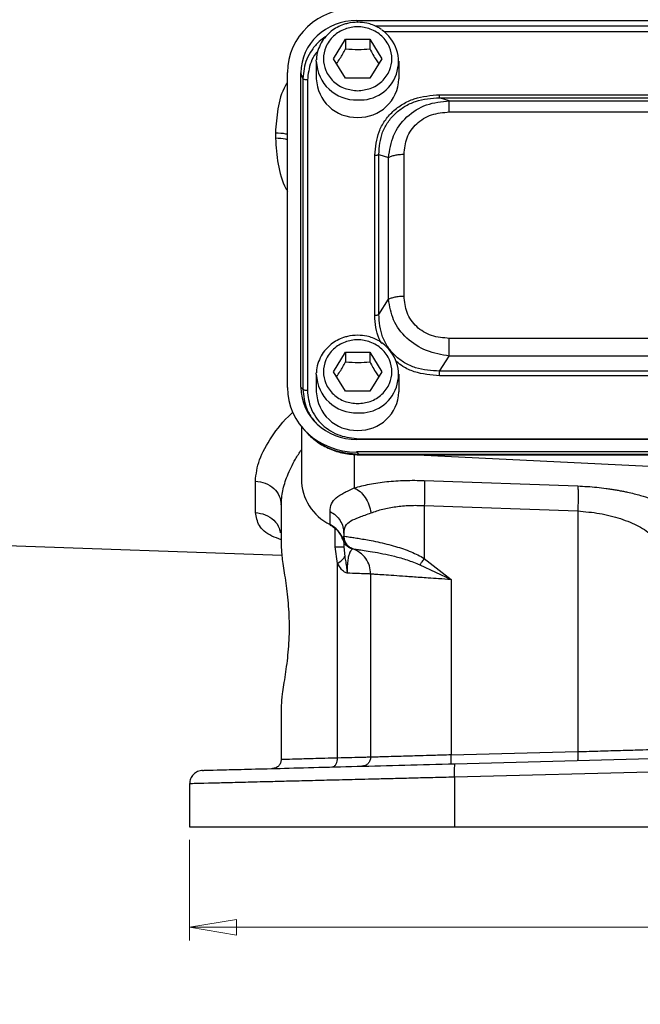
# Model space of a CAD drawing. Header units: inches. Extents: x 0.6 to 16.3, y 0.2 to 11.5.
# Tile 11 of 17: x 10.3 to 12.1, y 4.3 to 7.2. Entities that reach past the tile are written whole.
import ezdxf

# ---------------------------------------------------------------- set-up
doc = ezdxf.new("R2010")
doc.units = ezdxf.units.IN
doc.header["$MEASUREMENT"] = 0
doc.styles.add('SLDTEXTSTYLE0', font='TXT', dxfattribs={"width": 0.75})
doc.dimstyles.new('SLDDIMSTYLE1', dxfattribs={"dimtxt": 0.137795, "dimasz": 0.14, "dimexe": 0, "dimexo": 0.0625, "dimgap": 0.034449, "dimtad": 0, "dimdec": 1, "dimlfac": 1.5, "dimrnd": 1e-09, "dimzin": 12, "dimdsep": 46, "dimtxsty": 'SLDTEXTSTYLE0', "dimblk1": 'CLOSED', "dimblk2": 'CLOSED', "dimsah": 1, "dimcen": 0.09, "dimadec": 0, "dimazin": 3, "dimtfac": 1, "dimtdec": 1, "dimtofl": 0, "dimtmove": 0, "dimatfit": 3, "dimldrblk": 'CLOSED', "dimfxl": 0, "dimfrac": 2, "dimtolj": 1, "dimtzin": 12, "dimarcsym": 0})

# ---------------------------------------------------------------- blocks, each defined once
blk = doc.blocks.new('_Closed')
at = {"color": 0, "linetype": 'ByBlock', "lineweight": -2}
for p, q in [((-1, 0.166667), (0, 0)), ((-1, 0.166667), (-1, -0.166667)), ((0, 0), (-1, -0.166667)), ((0, 0), (-1, 0))]:
    blk.add_line(p, q, dxfattribs=at)
blk = doc.blocks.new('_D_11')
at = {"color": 7, "linetype": 'Continuous', "lineweight": 0}
for p, q in [((10.8034, 4.7652), (10.8034, 4.465)), ((14.0567, 4.7652), (14.0567, 4.465)), ((13.2155, 4.7029), (13.1735, 4.7029)), ((13.1735, 4.7029), (13.1735, 4.4841)), ((13.5209, 4.7029), (13.5629, 4.7029)), ((13.5629, 4.7029), (13.5629, 4.4841)), ((10.8034, 4.5044), (13.0526, 4.5044)), ((14.0567, 4.5044), (13.6837, 4.5044)), ((13.1735, 4.4841), (13.2155, 4.4841)), ((13.5629, 4.4841), (13.5209, 4.4841))]:
    blk.add_line(p, q, dxfattribs=at)
at = {"color": 7, "linetype": 'Continuous', "lineweight": 18, "xscale": 0.14, "yscale": 0.14, "rotation": 180.0000000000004}
blk.add_blockref('_Closed', (10.8034, 4.5044, 0.2998), dxfattribs=at)
at = {"color": 7, "linetype": 'Continuous', "lineweight": 18, "xscale": 0.14, "yscale": 0.14}
blk.add_blockref('_Closed', (14.0567, 4.5044, 0.2998), dxfattribs=at)
at = {"color": 7, "linetype": 'Continuous', "lineweight": 18, "char_height": 0.1378, "attachment_point": 1, "style": 'SLDTEXTSTYLE0'}
for s, insert in [('124', (13.2155, 4.6618)), ('4.9', (13.2409, 4.4556))]:
    blk.add_mtext(s, dxfattribs=dict(at, insert=insert))

msp = doc.modelspace()

# ---------------------------------------------------------------- linework, layer by layer
at = {"color": 7, "linetype": 'Continuous', "lineweight": 25}
for p, q in [((11.3027, 7.2094), (13.5567, 7.2094)), ((11.2327, 7.0953), (11.2687, 7.1535)), ((11.2687, 7.1535), (11.3407, 7.1535)), ((11.2687, 7.1535), (11.2687, 7.1248)), ((11.3407, 7.1535), (11.3767, 7.0953)), ((11.3407, 7.1535), (11.3407, 7.1248)), ((11.1814, 7.0876), (11.1814, 7.092)), ((11.1814, 7.0876), (11.1814, 7.0355)), ((11.2687, 7.037), (11.2327, 7.0953)), ((11.3767, 7.0953), (11.3407, 7.037)), ((11.428, 7.0355), (11.428, 7.0876)), ((11.0954, 6.1148), (11.0954, 7.0543)), ((11.1353, 6.1159), (11.1353, 7.0531)), ((11.141, 7.0362), (11.1353, 7.0531)), ((11.141, 7.0362), (11.141, 6.1096)), ((11.1548, 7.032), (11.1548, 6.1055)), ((11.3407, 7.037), (11.2687, 7.037)), ((11.549, 6.988), (13.3104, 6.988)), ((11.5781, 6.9701), (11.549, 6.9792)), ((11.549, 6.9792), (13.3104, 6.9792)), ((11.5781, 6.9701), (13.2813, 6.9701)), ((11.5781, 6.9365), (13.2813, 6.9365)), ((11.0595, 6.8743), (11.0595, 6.858)), ((11.3556, 6.3301), (11.3556, 6.8074)), ((11.3677, 6.3326), (11.3677, 6.8099)), ((11.3677, 6.8099), (11.3968, 6.8008)), ((11.3968, 6.3777), (11.3968, 6.8008)), ((11.443, 6.3873), (11.443, 6.8104)), ((11.3677, 6.3326), (11.3968, 6.3777)), ((13.2813, 6.2612), (11.5781, 6.2612)), ((11.2327, 6.1617), (11.2687, 6.2199)), ((11.2687, 6.2199), (11.3407, 6.2199)), ((11.2687, 6.2199), (11.2687, 6.1912)), ((11.3407, 6.2199), (11.3767, 6.1617)), ((11.3407, 6.2199), (11.3407, 6.1912)), ((11.549, 6.1633), (11.5781, 6.2085)), ((13.2813, 6.2085), (11.5781, 6.2085)), ((11.1814, 6.154), (11.1814, 6.1584)), ((11.1814, 6.154), (11.1814, 6.102)), ((11.2687, 6.1035), (11.2327, 6.1617)), ((11.3767, 6.1617), (11.3407, 6.1035)), ((11.428, 6.102), (11.428, 6.154)), ((13.3104, 6.1633), (11.549, 6.1633)), ((13.3104, 6.1495), (11.549, 6.1495)), ((11.141, 6.1096), (11.1353, 6.1159)), ((11.3407, 6.1035), (11.2687, 6.1035)), ((11.1367, 5.9984), (11.1367, 5.8418)), ((11.1442, 5.9896), (11.1518, 5.9813)), ((13.5567, 5.9596), (11.3027, 5.9596)), ((11.3084, 5.962), (13.5509, 5.962)), ((11.3015, 5.9223), (11.3084, 5.9147)), ((13.5579, 5.9223), (11.3015, 5.9223)), ((13.5509, 5.9147), (11.3084, 5.9147)), ((11.3084, 5.9137), (13.5509, 5.9137)), ((11.4828, 5.9137), (12.43, 5.8674)), ((10.9995, 5.7416), (10.9995, 5.8356)), ((11.5034, 5.8374), (11.9613, 5.8209)), ((11.0767, 5.7643), (11.0767, 5.6363)), ((11.5034, 5.7628), (11.9613, 5.7463)), ((11.5034, 5.7628), (11.5034, 5.605)), ((11.2223, 5.7058), (11.2223, 5.745)), ((11.9613, 5.7463), (11.9613, 5.0286)), ((11.2634, 5.6797), (11.2634, 5.6713)), ((11.2634, 5.6713), (11.2634, 5.6713)), ((10.0689, 5.6501), (11.0788, 5.6148)), ((11.2448, 5.5899), (11.2376, 5.6393)), ((11.2634, 5.6532), (11.2634, 5.6393)), ((11.2634, 5.6393), (11.2661, 5.6103)), ((11.2833, 5.6358), (11.2853, 5.6351)), ((11.2853, 5.6351), (11.286, 5.6349)), ((11.2883, 5.6342), (11.29, 5.6336)), ((11.29, 5.6336), (11.29, 5.6336)), ((11.2448, 5.0094), (11.2448, 5.5899)), ((11.4902, 5.586), (11.5834, 5.5416)), ((11.5034, 5.605), (11.5834, 5.5416)), ((11.3434, 5.5582), (11.3434, 5.0117)), ((11.5834, 5.5416), (11.5834, 5.0187)), ((11.0767, 5.1661), (11.0767, 5.0047)), ((11.5834, 5.0187), (11.9613, 5.0286)), ((11.5941, 4.9923), (12.43, 5.0142)), ((12.43, 4.9742), (11.5931, 4.9523)), ((11.5931, 4.9523), (11.5931, 4.8045)), ((10.8034, 4.9326), (10.8034, 4.8045)), ((10.8034, 4.8045), (11.5931, 4.8045)), ((11.5931, 4.8045), (12.43, 4.8045))]:
    msp.add_line(p, q, dxfattribs=at)
at = {"color": 8, "linetype": 'Continuous', "lineweight": 25}
for p, q in [((11.3027, 7.2094), (11.3046, 7.2039)), ((13.5018, 7.1925), (11.3577, 7.1925)), ((13.474, 7.1755), (11.3844, 7.1755)), ((11.2946, 5.9152), (11.2946, 5.8153)), ((11.3084, 5.9147), (11.3084, 5.9144)), ((11.2376, 5.6393), (11.2376, 5.6935)), ((11.2599, 5.6622), (11.2629, 5.6701))]:
    msp.add_line(p, q, dxfattribs=at)
at = {"color": 7, "linetype": 'Continuous', "lineweight": 25, "flags": 128}
msp.add_lwpolyline([(11.2228, 5.7044), (11.2225, 5.7048), (11.2223, 5.7058)], dxfattribs=at)
at = {"color": 7, "linetype": 'Continuous', "lineweight": 25}
for centre, radius, start, end in [((11.3121, 7.0867), 0.1144, 266.2876, 55.5375), ((11.3007, 7.0398), 0.1194, 182.035, 271.8998), ((11.3086, 7.0398), 0.1194, 268.1002, 357.965), ((11.3121, 6.1531), 0.1144, 266.2876, 55.5375), ((11.3007, 6.1062), 0.1194, 182.035, 271.8998), ((11.3086, 6.1062), 0.1194, 268.1002, 357.965), ((11.291, 5.844), 0.1543, 180.8345, 243.552), ((11.1879, 5.6381), 0.0759, 18.4792, 63.0936)]:
    msp.add_arc(centre, radius, start, end, dxfattribs=at)
at = {"color": 8, "linetype": 'Continuous', "lineweight": 25}
for centre in [(11.3007, 7.0919), (11.3007, 6.1583)]:
    msp.add_arc(centre, 0.1194, 182.035, 271.8998, dxfattribs=at)
at = {"color": 7, "linetype": 'Continuous', "lineweight": 25}
for centre, major_axis, start_param, end_param in [((11.3079, 7.0483), (0.2087, -0.0437), 1.792973, 3.333612), ((11.3079, 7.0483), (0.1694, -0.0355), 1.792973, 3.333612), ((11.3079, 6.1207), (0.2087, 0.0437), 2.949574, 4.490212), ((11.3079, 6.1207), (0.1694, 0.0355), 2.949574, 4.490212)]:
    msp.add_ellipse(centre, major_axis=major_axis, ratio=0.927683, start_param=start_param, end_param=end_param, dxfattribs=at)
for points, knots in [([(11.3047, 7.2042), (11.2944, 7.2035), (11.2799, 7.2026), (11.2596, 7.1965), (11.243, 7.1892), (11.225, 7.1774), (11.2086, 7.1619), (11.1947, 7.1424), (11.1854, 7.1194), (11.1809, 7.102), (11.1816, 7.0927), (11.1817, 7.0921)], [0, 0, 0, 0, 0.164158, 0.230072, 0.339584, 0.453897, 0.577369, 0.707803, 0.844973, 0.989341, 1, 1, 1, 1]), ([(11.3759, 7.1821), (11.3727, 7.1844), (11.3645, 7.1903), (11.3496, 7.1965), (11.3292, 7.2027), (11.314, 7.2036), (11.3047, 7.2042)], [0, 0, 0, 0, 0.1565897, 0.4050714, 0.6338536, 1, 1, 1, 1]), ([(11.3047, 7), (11.2919, 7.0013), (11.2721, 7.0033), (11.2484, 7.0151), (11.232, 7.0274), (11.2188, 7.0427), (11.2065, 7.0649), (11.2002, 7.0953), (11.2065, 7.1257), (11.2188, 7.1478), (11.232, 7.1631), (11.2484, 7.1754), (11.2721, 7.1869), (11.3047, 7.1928), (11.3373, 7.1869), (11.361, 7.1754), (11.3773, 7.1631), (11.3906, 7.1478), (11.4029, 7.1257), (11.4091, 7.0953), (11.4029, 7.0649), (11.3906, 7.0427), (11.3773, 7.0274), (11.361, 7.0151), (11.3373, 7.0033), (11.3175, 7.0013), (11.3047, 7)], [0, 0, 0, 0, 0.059864, 0.09209, 0.125, 0.15791, 0.190136, 0.25, 0.309864, 0.34209, 0.375, 0.40791, 0.440136, 0.5, 0.559864, 0.59209, 0.625, 0.65791, 0.690136, 0.75, 0.809864, 0.84209, 0.875, 0.90791, 0.940136, 1, 1, 1, 1]), ([(11.2418, 7.0805), (11.2452, 7.0854), (11.2542, 7.0986), (11.2631, 7.1148), (11.2687, 7.1248)], [0, 0, 0, 0, 0.376375, 1, 1, 1, 1]), ([(11.2687, 7.1248), (11.2815, 7.1238), (11.3056, 7.1218), (11.3295, 7.1239), (11.3407, 7.1248)], [0, 0, 0, 0, 0.534747, 1, 1, 1, 1]), ([(11.3407, 7.1248), (11.3471, 7.1132), (11.3561, 7.0971), (11.365, 7.0841), (11.3675, 7.0804)], [0, 0, 0, 0, 0.718831, 1, 1, 1, 1]), ([(11.3556, 6.8074), (11.3579, 6.8314), (11.3613, 6.8675), (11.3847, 6.9104), (11.4086, 6.9385), (11.4387, 6.9609), (11.4847, 6.9827), (11.5233, 6.9859), (11.549, 6.988)], [0, 0, 0, 0, 0.250072, 0.375279, 0.5, 0.624721, 0.749928, 1, 1, 1, 1]), ([(11.3677, 6.8099), (11.3696, 6.8325), (11.3723, 6.8664), (11.394, 6.9069), (11.4163, 6.9332), (11.4445, 6.954), (11.488, 6.9745), (11.5247, 6.9773), (11.549, 6.9792)], [0, 0, 0, 0, 0.251011, 0.37739, 0.5, 0.622613, 0.748989, 1, 1, 1, 1]), ([(11.3968, 6.8008), (11.4002, 6.8231), (11.4071, 6.8681), (11.4484, 6.9247), (11.5083, 6.9626), (11.555, 6.9676), (11.5781, 6.9701)], [0, 0, 0, 0, 0.247517, 0.5, 0.752483, 1, 1, 1, 1]), ([(11.443, 6.8104), (11.4446, 6.8272), (11.447, 6.8524), (11.4633, 6.8824), (11.48, 6.902), (11.5009, 6.9176), (11.5331, 6.9328), (11.5601, 6.935), (11.5781, 6.9365)], [0, 0, 0, 0, 0.250062, 0.37621, 0.5, 0.623853, 0.749938, 1, 1, 1, 1]), ([(11.5781, 6.2085), (11.555, 6.2124), (11.5083, 6.2202), (11.4484, 6.2594), (11.4071, 6.3147), (11.4002, 6.3568), (11.3968, 6.3777)], [0, 0, 0, 0, 0.247517, 0.5, 0.752483, 1, 1, 1, 1]), ([(11.5781, 6.2612), (11.5601, 6.2627), (11.5331, 6.2649), (11.5009, 6.2801), (11.48, 6.2957), (11.4633, 6.3153), (11.447, 6.3453), (11.4446, 6.3705), (11.443, 6.3873)], [0, 0, 0, 0, 0.250062, 0.37621, 0.5, 0.623853, 0.749938, 1, 1, 1, 1]), ([(11.549, 6.1633), (11.5247, 6.1648), (11.488, 6.1671), (11.4445, 6.1872), (11.4163, 6.208), (11.394, 6.2344), (11.3723, 6.2752), (11.3696, 6.3096), (11.3677, 6.3326)], [0, 0, 0, 0, 0.251011, 0.3773902, 0.5, 0.6226133, 0.748989, 1, 1, 1, 1]), ([(11.3047, 6.2706), (11.2944, 6.2699), (11.2799, 6.269), (11.2596, 6.2629), (11.243, 6.2557), (11.225, 6.2439), (11.2086, 6.2283), (11.1947, 6.2088), (11.1854, 6.1858), (11.1809, 6.1684), (11.1816, 6.1592), (11.1817, 6.1585)], [0, 0, 0, 0, 0.164158, 0.230072, 0.339584, 0.453897, 0.577369, 0.707803, 0.844973, 0.989341, 1, 1, 1, 1]), ([(11.3047, 6.0665), (11.2919, 6.0677), (11.2721, 6.0697), (11.2484, 6.0816), (11.232, 6.0938), (11.2188, 6.1091), (11.2065, 6.1313), (11.2002, 6.1617), (11.2065, 6.1921), (11.2188, 6.2143), (11.232, 6.2295), (11.2484, 6.2419), (11.2721, 6.2534), (11.3047, 6.2592), (11.3373, 6.2534), (11.361, 6.2419), (11.3773, 6.2295), (11.3906, 6.2143), (11.4029, 6.1921), (11.4091, 6.1617), (11.4029, 6.1313), (11.3906, 6.1091), (11.3773, 6.0938), (11.361, 6.0816), (11.3373, 6.0697), (11.3175, 6.0677), (11.3047, 6.0665)], [0, 0, 0, 0, 0.059864, 0.09209, 0.125, 0.15791, 0.190136, 0.25, 0.309864, 0.34209, 0.375, 0.40791, 0.440136, 0.5, 0.559864, 0.59209, 0.625, 0.65791, 0.690136, 0.75, 0.809864, 0.84209, 0.875, 0.90791, 0.940136, 1, 1, 1, 1]), ([(11.3759, 6.2485), (11.3727, 6.2508), (11.3645, 6.2567), (11.3496, 6.2629), (11.3292, 6.2692), (11.314, 6.27), (11.3047, 6.2706)], [0, 0, 0, 0, 0.15659, 0.405071, 0.633854, 1, 1, 1, 1]), ([(11.2418, 6.1469), (11.2452, 6.1518), (11.2542, 6.1651), (11.2631, 6.1812), (11.2687, 6.1912)], [0, 0, 0, 0, 0.376375, 1, 1, 1, 1]), ([(11.2687, 6.1912), (11.2815, 6.1902), (11.3056, 6.1882), (11.3295, 6.1903), (11.3407, 6.1912)], [0, 0, 0, 0, 0.534747, 1, 1, 1, 1]), ([(11.3407, 6.1912), (11.3471, 6.1796), (11.3561, 6.1635), (11.365, 6.1505), (11.3675, 6.1468)], [0, 0, 0, 0, 0.718831, 1, 1, 1, 1]), ([(11.1548, 6.1055), (11.1568, 6.0873), (11.1599, 6.0594), (11.179, 6.0259), (11.1987, 6.003), (11.2232, 5.9846), (11.2591, 5.9668), (11.289, 5.9639), (11.3084, 5.962)], [0, 0, 0, 0, 0.240853, 0.369278, 0.5, 0.630722, 0.759147, 1, 1, 1, 1]), ([(11.1517, 5.9813), (11.162, 5.9714), (11.1825, 5.9515), (11.221, 5.9305), (11.2634, 5.9163), (11.2933, 5.9147), (11.3084, 5.9138)], [0, 0, 0, 0, 0.246237, 0.492955, 0.742832, 1, 1, 1, 1]), ([(11.3084, 5.9147), (11.2824, 5.917), (11.2422, 5.9205), (11.1948, 5.9447), (11.1691, 5.9624), (11.1582, 5.9753), (11.156, 5.978)], [0, 0, 0, 0, 0.45003, 0.694785, 0.93593, 1, 1, 1, 1]), ([(11.2946, 5.8153), (11.3093, 5.8192), (11.3387, 5.827), (11.3905, 5.8343), (11.4458, 5.8383), (11.4843, 5.8377), (11.5034, 5.8374)], [0, 0, 0, 0, 0.251288, 0.503113, 0.752364, 1, 1, 1, 1]), ([(11.9613, 5.8209), (11.9708, 5.8204), (11.9898, 5.8196), (12.0182, 5.8171), (12.0413, 5.8144), (12.0592, 5.8118), (12.0722, 5.8097), (12.0849, 5.8075), (12.0975, 5.8051), (12.1191, 5.8005), (12.1467, 5.7936), (12.1765, 5.7842), (12.2158, 5.7699), (12.239, 5.757), (12.2565, 5.7473)], [0, 0, 0, 0, 0.080191, 0.160755, 0.241533, 0.279738, 0.317885, 0.356041, 0.394274, 0.432648, 0.55699, 0.661672, 0.745679, 1, 1, 1, 1]), ([(11.2223, 5.745), (11.2231, 5.7529), (11.2247, 5.7686), (11.2391, 5.7859), (11.2613, 5.7999), (11.2837, 5.8102), (11.2946, 5.8153)], [0, 0, 0, 0, 0.2652025, 0.5230816, 0.7683608, 1, 1, 1, 1]), ([(11.2946, 5.8153), (11.3005, 5.8121), (11.3121, 5.8057), (11.3273, 5.7877), (11.3392, 5.7655), (11.3429, 5.7489), (11.3447, 5.7407)], [0, 0, 0, 0, 0.249995, 0.5000018, 0.7499944, 1, 1, 1, 1]), ([(11.3447, 5.7407), (11.3561, 5.7446), (11.3783, 5.7524), (11.4178, 5.7597), (11.4596, 5.7637), (11.4889, 5.7631), (11.5034, 5.7628)], [0, 0, 0, 0, 0.257689, 0.505168, 0.753456, 1, 1, 1, 1]), ([(11.2634, 5.6797), (11.2643, 5.6875), (11.2661, 5.7028), (11.2826, 5.7171), (11.3083, 5.7275), (11.3326, 5.7363), (11.3447, 5.7407)], [0, 0, 0, 0, 0.254697, 0.50467, 0.752029, 1, 1, 1, 1]), ([(11.9613, 5.7463), (11.9831, 5.7444), (12.0276, 5.7406), (12.0902, 5.7243), (12.1459, 5.7016), (12.1723, 5.6824), (12.1856, 5.6727)], [0, 0, 0, 0, 0.237644, 0.48658, 0.739641, 1, 1, 1, 1]), ([(11.2228, 5.7044), (11.2259, 5.7026), (11.2357, 5.697), (11.2489, 5.6839), (11.2581, 5.6699), (11.2597, 5.6614), (11.26, 5.6598)], [0, 0, 0, 0, 0.175579, 0.544776, 0.916414, 1, 1, 1, 1]), ([(11.2634, 5.6713), (11.2649, 5.6711), (11.2677, 5.6706), (11.2832, 5.6685), (11.3009, 5.6658), (11.3186, 5.6629), (11.3395, 5.6592), (11.3636, 5.6544), (11.3904, 5.6482), (11.4236, 5.6391), (11.4624, 5.6267), (11.4905, 5.6119), (11.5034, 5.605)], [0, 0, 0, 0, 0.1384614, 0.2684568, 0.3505384, 0.4289336, 0.5036872, 0.5926669, 0.6763058, 0.754763, 0.8870666, 1, 1, 1, 1]), ([(11.2634, 5.6713), (11.2639, 5.6667), (11.2648, 5.6575), (11.2715, 5.6462), (11.2801, 5.638), (11.2867, 5.635), (11.29, 5.6336)], [0, 0, 0, 0, 0.27977, 0.559537, 0.779763, 1, 1, 1, 1]), ([(11.2599, 5.6622), (11.2608, 5.6594), (11.2624, 5.6538), (11.2675, 5.6462), (11.2746, 5.6397), (11.2805, 5.637), (11.2833, 5.6358)], [0, 0, 0, 0, 0.251911, 0.503146, 0.766859, 1, 1, 1, 1]), ([(11.0767, 5.6363), (11.0776, 5.6238), (11.0794, 5.599), (11.0894, 5.5409), (11.098, 5.473), (11.1014, 5.3984), (11.0975, 5.3241), (11.0885, 5.2555), (11.0789, 5.2002), (11.0774, 5.1767), (11.0767, 5.1661)], [0, 0, 0, 0, 0.127195, 0.253542, 0.37927, 0.504564, 0.629864, 0.755633, 0.889481, 1, 1, 1, 1]), ([(11.2448, 5.5899), (11.2499, 5.5936), (11.2602, 5.6009), (11.2642, 5.6072), (11.2661, 5.6103)], [0, 0, 0, 0, 0.5, 1, 1, 1, 1]), ([(11.2661, 5.6103), (11.2671, 5.6051), (11.2686, 5.5967), (11.2711, 5.5831), (11.2725, 5.573), (11.2729, 5.5658), (11.2729, 5.5636), (11.2729, 5.5626), (11.2729, 5.5618), (11.2729, 5.5611), (11.2729, 5.5608), (11.2729, 5.5608), (11.2729, 5.5608), (11.2729, 5.5608), (11.2729, 5.5608), (11.2729, 5.5608), (11.2729, 5.5608), (11.2729, 5.5608), (11.2729, 5.5608), (11.2729, 5.5608), (11.2729, 5.5608)], [0, 0, 0, 0, 0.325372, 0.532599, 0.828012, 0.926973, 0.949637, 0.957926, 0.9862, 0.998287, 0.999166, 0.999355, 0.999377, 0.999384, 0.99939, 0.999396, 0.999402, 0.999422, 0.999613, 1, 1, 1, 1]), ([(11.29, 5.6336), (11.2895, 5.6333), (11.2885, 5.6328), (11.2829, 5.627), (11.2784, 5.6153), (11.2754, 5.6024), (11.2737, 5.5867), (11.273, 5.5722), (11.273, 5.5646), (11.2729, 5.5608)], [0, 0, 0, 0, 0.283842, 0.551774, 0.675697, 0.791595, 0.898594, 0.949597, 1, 1, 1, 1]), ([(11.29, 5.6336), (11.2933, 5.6331), (11.2998, 5.6322), (11.346, 5.6258), (11.4014, 5.6149), (11.4519, 5.6014), (11.4776, 5.5911), (11.4902, 5.586)], [0, 0, 0, 0, 0.249136, 0.499869, 0.751707, 0.877231, 1, 1, 1, 1]), ([(11.2729, 5.5608), (11.2714, 5.5613), (11.2656, 5.5629), (11.2552, 5.5723), (11.2485, 5.5836), (11.2448, 5.5899)], [0, 0, 0, 0, 0.139883, 0.52827, 1, 1, 1, 1]), ([(11.5034, 5.605), (11.501, 5.6016), (11.4962, 5.5948), (11.4922, 5.5889), (11.4902, 5.586)], [0, 0, 0, 0, 0.4999985, 1, 1, 1, 1]), ([(11.3434, 5.5582), (11.3425, 5.5582), (11.3409, 5.5583), (11.3271, 5.5588), (11.3054, 5.5596), (11.2839, 5.5604), (11.2729, 5.5608)], [0, 0, 0, 0, 0.24176, 0.489008, 0.741752, 1, 1, 1, 1]), ([(11.5834, 5.5416), (11.571, 5.5425), (11.5479, 5.5441), (11.5169, 5.5462), (11.4832, 5.5485), (11.4477, 5.551), (11.411, 5.5535), (11.3812, 5.5555), (11.3593, 5.557), (11.3458, 5.558), (11.3442, 5.5581), (11.3434, 5.5582)], [0, 0, 0, 0, 0.097636, 0.181118, 0.250435, 0.380776, 0.500495, 0.630121, 0.75657, 0.879857, 1, 1, 1, 1]), ([(11.9613, 5.0286), (11.9842, 5.0292), (12.0284, 5.0305), (12.0914, 5.0323), (12.1461, 5.0339), (12.1728, 5.0347), (12.1856, 5.0351)], [0, 0, 0, 0, 0.260509, 0.502439, 0.76073, 1, 1, 1, 1]), ([(11.2448, 5.0094), (11.2192, 5.0087), (11.1694, 5.0073), (11.1173, 5.0059), (11.083, 5.0049), (11.0788, 5.0048), (11.0767, 5.0047)], [0, 0, 0, 0, 0.256485, 0.500028, 0.751903, 1, 1, 1, 1]), ([(11.2277, 4.9827), (11.2303, 4.9833), (11.2354, 4.9844), (11.241, 4.9915), (11.2443, 5.0003), (11.2446, 5.0063), (11.2448, 5.0094)], [0, 0, 0, 0, 0.279634, 0.559249, 0.779637, 1, 1, 1, 1]), ([(11.3434, 5.0117), (11.3421, 5.0117), (11.3396, 5.0116), (11.3195, 5.0112), (11.2889, 5.0104), (11.2597, 5.0097), (11.2448, 5.0094)], [0, 0, 0, 0, 0.24812, 0.49998, 0.743524, 1, 1, 1, 1]), ([(11.5834, 5.0187), (11.5654, 5.0181), (11.5335, 5.0172), (11.4926, 5.016), (11.461, 5.0151), (11.435, 5.0144), (11.4079, 5.0136), (11.3818, 5.0128), (11.3599, 5.0122), (11.346, 5.0118), (11.3442, 5.0117), (11.3434, 5.0117)], [0, 0, 0, 0, 0.140976, 0.249982, 0.338293, 0.421686, 0.50016, 0.627681, 0.750092, 0.875825, 1, 1, 1, 1]), ([(10.8423, 4.9726), (10.8451, 4.9727), (10.8506, 4.9728), (10.8947, 4.974), (10.9634, 4.9758), (11.0567, 4.9782), (11.1708, 4.9812), (11.3015, 4.9846), (11.4442, 4.9884), (11.5441, 4.991), (11.5941, 4.9923)], [0, 0, 0, 0, 0.12498, 0.249964, 0.374949, 0.499947, 0.624948, 0.749961, 0.874973, 1, 1, 1, 1]), ([(11.5931, 4.9523), (11.5718, 4.9518), (11.5307, 4.9508), (11.472, 4.9493), (11.4184, 4.948), (11.3702, 4.9468), (11.3271, 4.9457), (11.2745, 4.9444), (11.2134, 4.9429), (11.1458, 4.9412), (11.0854, 4.9397), (11.0227, 4.9381), (10.9604, 4.9366), (10.9026, 4.9351), (10.8509, 4.9338), (10.8115, 4.9328), (10.806, 4.9327), (10.8034, 4.9326)], [0, 0, 0, 0, 0.0506461, 0.0977114, 0.1411957, 0.1810986, 0.2174198, 0.2501591, 0.3168775, 0.3807979, 0.44192, 0.5002438, 0.5871203, 0.6725753, 0.7566096, 0.8798978, 1, 1, 1, 1])]:
    msp.add_open_spline(points, degree=3, knots=knots, dxfattribs=at)
at = {"color": 8, "linetype": 'Continuous', "lineweight": 25}
for points, knots in [([(11.2089, 7.161), (11.2024, 7.1563), (11.1868, 7.1454), (11.1677, 7.1224), (11.1467, 7.0863), (11.1433, 7.0559), (11.141, 7.0362)], [0, 0, 0, 0, 0.157581, 0.37433, 0.59446, 1, 1, 1, 1]), ([(11.1858, 7.1179), (11.1837, 7.1156), (11.175, 7.1059), (11.1603, 7.0778), (11.157, 7.0501), (11.1548, 7.032)], [0, 0, 0, 0, 0.097745, 0.411525, 1, 1, 1, 1]), ([(11.0954, 7.0249), (11.0933, 7.0218), (11.0778, 6.9978), (11.0644, 6.9457), (11.0611, 6.8981), (11.0595, 6.8743)], [0, 0, 0, 0, 0.069898, 0.53516, 1, 1, 1, 1]), ([(11.0595, 6.8743), (11.07, 6.874), (11.0832, 6.8736), (11.0933, 6.8707), (11.0954, 6.8701)], [0, 0, 0, 0, 0.8030375, 1, 1, 1, 1]), ([(11.0595, 6.858), (11.0613, 6.8323), (11.0651, 6.7809), (11.0791, 6.7275), (11.0938, 6.7028), (11.0954, 6.7002)], [0, 0, 0, 0, 0.47095, 0.943631, 1, 1, 1, 1]), ([(11.0954, 6.8537), (11.0933, 6.8543), (11.0832, 6.8572), (11.07, 6.8576), (11.0595, 6.858)], [0, 0, 0, 0, 0.1969625, 1, 1, 1, 1]), ([(11.3767, 6.2447), (11.3739, 6.2497), (11.3591, 6.2757), (11.3572, 6.3057), (11.3556, 6.3301)], [0, 0, 0, 0, 0.1901591, 1, 1, 1, 1]), ([(11.549, 6.1495), (11.5234, 6.1517), (11.485, 6.1551), (11.4424, 6.1742), (11.4266, 6.1869), (11.4204, 6.1918)], [0, 0, 0, 0, 0.5499849, 0.8253537, 1, 1, 1, 1]), ([(11.141, 6.1096), (11.1434, 6.0898), (11.147, 6.0593), (11.1651, 6.026), (11.177, 6.0131), (11.1815, 6.0083)], [0, 0, 0, 0, 0.536037, 0.827011, 1, 1, 1, 1]), ([(10.9995, 5.8356), (11.0019, 5.8564), (11.0068, 5.8983), (11.047, 5.967), (11.0823, 6.0158), (11.11, 6.0393), (11.1113, 6.0404)], [0, 0, 0, 0, 0.326524, 0.653833, 0.982927, 1, 1, 1, 1]), ([(11.0767, 5.7643), (11.0776, 5.7783), (11.0794, 5.8062), (11.0943, 5.8524), (11.1136, 5.8936), (11.1307, 5.9198), (11.1367, 5.929)], [0, 0, 0, 0, 0.272459, 0.544174, 0.839216, 1, 1, 1, 1]), ([(11.0767, 5.6605), (11.0669, 5.664), (11.0358, 5.6751), (11.0073, 5.7016), (11.0021, 5.7282), (10.9995, 5.7416)], [0, 0, 0, 0, 0.185789, 0.593627, 1, 1, 1, 1]), ([(10.9995, 5.7416), (11.0097, 5.7402), (11.0301, 5.7373), (11.0553, 5.7198), (11.0708, 5.7), (11.0729, 5.686), (11.0736, 5.6815)], [0, 0, 0, 0, 0.288281, 0.576563, 0.864844, 1, 1, 1, 1])]:
    msp.add_open_spline(points, degree=3, knots=knots, dxfattribs=at)
at = {"color": 7, "linetype": 'Continuous', "lineweight": 25}
for points in [[(11.1548, 7.032), (11.1532, 7.0321), (11.1499, 7.0322), (11.1456, 7.0331), (11.1424, 7.0345), (11.1415, 7.0356), (11.141, 7.0362)], [(11.549, 6.9792), (11.549, 6.9795), (11.549, 6.98), (11.549, 6.982), (11.549, 6.9847), (11.549, 6.9869), (11.549, 6.988)], [(11.5781, 6.9365), (11.5781, 6.9408), (11.5781, 6.9492), (11.5781, 6.9593), (11.5781, 6.9669), (11.5781, 6.969), (11.5781, 6.9701)], [(11.3556, 6.8074), (11.3568, 6.8075), (11.3593, 6.8075), (11.3627, 6.8081), (11.3657, 6.8089), (11.367, 6.8096), (11.3677, 6.8099)], [(11.3968, 6.8008), (11.3994, 6.8022), (11.4047, 6.805), (11.416, 6.808), (11.429, 6.81), (11.4383, 6.8103), (11.443, 6.8104)], [(11.3968, 6.3777), (11.3994, 6.3791), (11.4047, 6.3819), (11.416, 6.3849), (11.429, 6.3869), (11.4383, 6.3872), (11.443, 6.3873)], [(11.3556, 6.3301), (11.3568, 6.3301), (11.3593, 6.3302), (11.3627, 6.3307), (11.3657, 6.3315), (11.367, 6.3322), (11.3677, 6.3326)], [(11.5781, 6.2085), (11.5781, 6.2123), (11.5781, 6.22), (11.5781, 6.2336), (11.5781, 6.2477), (11.5781, 6.2567), (11.5781, 6.2612)], [(11.549, 6.1495), (11.549, 6.1507), (11.549, 6.153), (11.549, 6.1567), (11.549, 6.1603), (11.549, 6.1623), (11.549, 6.1633)], [(11.1548, 6.1055), (11.1532, 6.1055), (11.1499, 6.1056), (11.1456, 6.1066), (11.1424, 6.1079), (11.1415, 6.109), (11.141, 6.1096)], [(10.9995, 5.8356), (11.0097, 5.8342), (11.0301, 5.8315), (11.0555, 5.8149), (11.0732, 5.7917), (11.0755, 5.7734), (11.0767, 5.7643)], [(11.5034, 5.8374), (11.5037, 5.8338), (11.5042, 5.8267), (11.5044, 5.8086), (11.5042, 5.7868), (11.5037, 5.7708), (11.5034, 5.7628)], [(11.9613, 5.8209), (11.9615, 5.8173), (11.962, 5.8103), (11.9623, 5.7921), (11.962, 5.7703), (11.9615, 5.7543), (11.9613, 5.7463)], [(11.2223, 5.745), (11.2282, 5.7413), (11.2401, 5.734), (11.253, 5.718), (11.2617, 5.6996), (11.2628, 5.6863), (11.2634, 5.6797)], [(11.29, 5.6336), (11.2863, 5.6353), (11.2788, 5.6387), (11.2702, 5.6479), (11.2644, 5.659), (11.2637, 5.6672), (11.2634, 5.6713)], [(11.2376, 5.6393), (11.2414, 5.6393), (11.2491, 5.6393), (11.2571, 5.6393), (11.2624, 5.6393), (11.263, 5.6393), (11.2634, 5.6393)], [(11.3434, 5.5582), (11.3426, 5.5664), (11.3412, 5.5828), (11.3296, 5.605), (11.3125, 5.6233), (11.2975, 5.6301), (11.29, 5.6336)], [(11.9613, 5.0286), (11.9614, 5.0251), (11.9615, 5.0181), (11.9614, 5.0093), (11.9611, 5.0031), (11.9608, 5.0023), (11.9606, 5.0019)], [(11.0767, 5.0047), (11.0763, 5.0013), (11.0755, 4.9944), (11.0695, 4.9857), (11.061, 4.9795), (11.0541, 4.9786), (11.0507, 4.9781)], [(11.3434, 5.0117), (11.343, 5.0083), (11.3422, 5.0014), (11.3362, 4.9927), (11.3277, 4.9865), (11.3208, 4.9855), (11.3174, 4.9851)], [(11.5827, 4.992), (11.5829, 4.9924), (11.5832, 4.9932), (11.5835, 4.9994), (11.5836, 5.0082), (11.5835, 5.0152), (11.5834, 5.0187)], [(10.8423, 4.9726), (10.8372, 4.9719), (10.8269, 4.9705), (10.8141, 4.9612), (10.8051, 4.9481), (10.8039, 4.9378), (10.8034, 4.9326)], [(11.5941, 4.9923), (11.5939, 4.9917), (11.5933, 4.9905), (11.5929, 4.9812), (11.5928, 4.968), (11.593, 4.9576), (11.5931, 4.9523)]]:
    msp.add_open_spline(points, degree=3, dxfattribs=at)

# ---------------------------------------------------------------- dimensions: what is measured, and where the dimension line sits
at = {"color": 7, "linetype": 'Continuous', "lineweight": 18}
dim = msp.add_linear_dim(base=(14.0567, 4.5044), p1=(10.8034, 4.8045), p2=(14.0567, 4.8045), dimstyle='SLDDIMSTYLE1', dxfattribs=at)
dim.commit()
dim.dimension.update_dxf_attribs({"geometry": '_D_11', "text_midpoint": (13.3682, 4.5044), "dimtype": 160})

doc.saveas('drawing.dxf')
